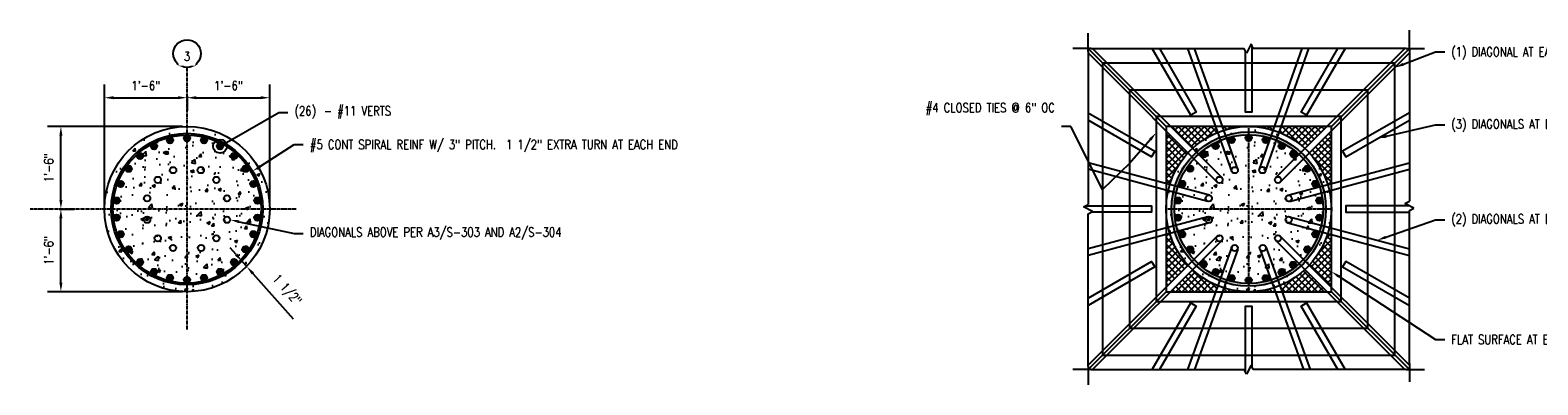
# Model space of a CAD drawing. Header units: inches. Extents: x 588 to 1996, y -67 to 451.
# Tile 18 of 19: x 1167 to 1495, y 374 to 451. Entities that reach past the tile are written whole.
import ezdxf
from ezdxf import colors
from ezdxf.entities.mleader import LeaderData, LeaderLine
from ezdxf.math import Vec2, Vec3

# ---------------------------------------------------------------- set-up
doc = ezdxf.new("R2010")
doc.units = ezdxf.units.IN
doc.header["$MEASUREMENT"] = 0
doc.linetypes.add('CENTER2', pattern=[1.125, 0.75, -0.125, 0.125, -0.125])
for name, color, linetype in [('A-DETL', 3, 'Continuous'), ('A-DETL-THIN', 1, 'Continuous'), ('A-DETL-WIDE', 5, 'Continuous'), ('S-ANNO-DIMS', 1, 'Continuous'), ('S-ANNO-NOTE', 2, 'Continuous'), ('S-COLS', 2, 'Continuous'), ('S-GRID', 1, 'CENTER2'), ('S-GRID-IDEN', 1, 'Continuous')]:
    doc.layers.add(name, color=color, linetype=linetype)
doc.layers.add('A-WALL-PATT', color=9, linetype='Continuous', true_color=0x808080)
doc.styles.add('Annotative', font='romans.shx', dxfattribs={"width": 0.8, "height": 0.125})
doc.dimstyles.new('Annotative', dxfattribs={"dimscale": 0, "dimtxt": 0.125, "dimasz": 0.125, "dimexe": 0.18, "dimexo": 0.0625, "dimgap": 0.09, "dimtad": 1, "dimdec": 3, "dimzin": 3, "dimdsep": 46, "dimlunit": 4, "dimtxsty": 'Annotative', "dimcen": 0.09, "dimclrt": 2, "dimazin": 2, "dimtfac": 1, "dimtdec": 3, "dimtmove": 0, "dimatfit": 0, "dimfxl": 1, "dimtfill": 1, "dimfrac": 2, "dimtolj": 1, "dimtzin": 0, "dimarcsym": 0})
pattern_1 = [(50, (-1e-13, -781.405), (7.172602, -0.627521), [0.75, -8.25]), (355, (-1e-13, -781.405), (-1.387513, 7.52192), [0.6, -6.6]), (100.45144, (0.598, -781.457), (5.785088, 6.8944), [0.637402, -7.01142]), (46.1842, (-1e-13, -779.405), (10.672413, -1.655193), [1.125, -12.375]), (96.63564, (0.889, -779.543), (9.34662, 9.741186), [0.9561, -10.51714]), (351.1842, (-1e-13, -779.405), (9.34662, 9.741186), [0.9, -9.9]), (21, (1, -779.905), (5.96907, -4.026189), [0.75, -8.25]), (326, (1, -779.905), (2.433153, 7.2515), [0.6, -6.6]), (71.45144, (1.4974, -780.2406), (8.402224, 3.225312), [0.637402, -7.01142]), (37.5, (-1e-13, -781.405), (0.1215986, 3.3289385), [0, -6.52, 0, -6.7, 0, -6.625]), (7.5, (-1e-13, -781.405), (2.6306954, 3.944117), [0, -3.82, 0, -6.37, 0, -2.525]), (327.5, (-2.23, -781.405), (5.3382244, -0.2255487), [0, -2.5, 0, -7.8, 0, -10.35]), (317.5, (-3.23, -781.405), (5.831862, 1.00105), [0, -3.25, 0, -5.18, 0, -7.35])]
pattern_2 = [(50, (231.0765, -781.405), (7.172602, -0.627521), [0.75, -8.25]), (355, (231.0765, -781.405), (-1.387513, 7.52192), [0.6, -6.6]), (100.45144, (231.674, -781.457), (5.785088, 6.8944), [0.637402, -7.01142]), (46.1842, (231.0765, -779.405), (10.672413, -1.655193), [1.125, -12.375]), (96.63564, (231.966, -779.543), (9.34662, 9.741186), [0.9561, -10.51714]), (351.1842, (231.076, -779.405), (9.34662, 9.741186), [0.9, -9.9]), (21, (232.0765, -779.905), (5.96907, -4.026189), [0.75, -8.25]), (326, (232.0765, -779.905), (2.433153, 7.2515), [0.6, -6.6]), (71.45144, (232.574, -780.2406), (8.402224, 3.225312), [0.637402, -7.01142]), (37.5, (231.0765, -781.405), (0.1215986, 3.3289385), [0, -6.52, 0, -6.7, 0, -6.625]), (7.5, (231.0765, -781.405), (2.6306954, 3.944117), [0, -3.82, 0, -6.37, 0, -2.525]), (327.5, (228.8465, -781.405), (5.3382244, -0.2255487), [0, -2.5, 0, -7.8, 0, -10.35]), (317.5, (227.8465, -781.405), (5.831862, 1.00105), [0, -3.25, 0, -5.18, 0, -7.35])]
pattern_3 = [(45, (7.9666, 1.25), (-0.7071068, 0.7071068), []), (135, (7.9666, 1.25), (-0.7071068, -0.7071068), [])]

# ---------------------------------------------------------------- blocks, each defined once
blk = doc.blocks.new('Grid - Circle 3_8_-570341-INTERIOR COLUMN PLAN')
at = {"layer": 'S-GRID-IDEN'}
blk.add_circle((1400.08, 1227.06), 3, dxfattribs=at)
blk = doc.blocks.new('*D48')
at = {"layer": 'Defpoints', "color": 0, "transparency": 16777216}
for p in [(1200.74, 437.47), (1200.74, 436.05), (1182.74, 411.8)]:
    blk.add_point(p, dxfattribs=at)
at = {"layer": 'S-ANNO-DIMS', "color": 0, "lineweight": -2, "transparency": 16777216}
for p, q in [((1182.74, 412.8), (1182.74, 438.93)), ((1200.74, 436.47), (1200.74, 433.17)), ((1184.74, 436.05), (1198.74, 436.05))]:
    blk.add_line(p, q, dxfattribs=at)
at = {"layer": 'S-ANNO-DIMS', "color": 0, "transparency": 16777216}
for points in [[(1184.74, 436.39), (1184.74, 435.72), (1182.74, 436.05)], [(1198.74, 436.39), (1198.74, 435.72), (1200.74, 436.05)]]:
    blk.add_solid(points, dxfattribs=at)
at = {"layer": 'S-ANNO-DIMS', "color": 2, "lineweight": -3, "transparency": 16777216, "insert": (1191.74, 438.68), "char_height": 2, "width": 8.2186, "attachment_point": 5, "style": 'Annotative'}
blk.add_mtext('\\A1;1\'-6"', dxfattribs=at)
blk = doc.blocks.new('*D49')
at = {"layer": 'Defpoints', "color": 0, "transparency": 16777216}
for p in [(1200.74, 437.47), (1218.74, 436.05), (1218.74, 411.8)]:
    blk.add_point(p, dxfattribs=at)
at = {"layer": 'S-ANNO-DIMS', "color": 0, "lineweight": -2, "transparency": 16777216}
for p, q in [((1200.74, 436.47), (1200.74, 433.17)), ((1218.74, 412.8), (1218.74, 438.93)), ((1202.74, 436.05), (1216.74, 436.05))]:
    blk.add_line(p, q, dxfattribs=at)
at = {"layer": 'S-ANNO-DIMS', "color": 0, "transparency": 16777216}
for points in [[(1202.74, 436.39), (1202.74, 435.72), (1200.74, 436.05)], [(1216.74, 436.39), (1216.74, 435.72), (1218.74, 436.05)]]:
    blk.add_solid(points, dxfattribs=at)
at = {"layer": 'S-ANNO-DIMS', "color": 2, "lineweight": -3, "transparency": 16777216, "insert": (1209.74, 438.68), "char_height": 2, "width": 8.2186, "attachment_point": 5, "style": 'Annotative'}
blk.add_mtext('\\A1;1\'-6"', dxfattribs=at)
blk = doc.blocks.new('*D50')
at = {"layer": 'Defpoints', "color": 0, "transparency": 16777216}
for p in [(1171.87, 411.8), (1173.28, 411.8), (1200.74, 393.8)]:
    blk.add_point(p, dxfattribs=at)
at = {"layer": 'S-ANNO-DIMS', "color": 0, "lineweight": -2, "transparency": 16777216}
for p, q in [((1172.87, 411.8), (1176.16, 411.8)), ((1173.28, 395.8), (1173.28, 409.8)), ((1199.74, 393.8), (1170.4, 393.8))]:
    blk.add_line(p, q, dxfattribs=at)
at = {"layer": 'S-ANNO-DIMS', "color": 0, "transparency": 16777216}
for points in [[(1172.95, 409.8), (1173.62, 409.8), (1173.28, 411.8)], [(1172.95, 395.8), (1173.62, 395.8), (1173.28, 393.8)]]:
    blk.add_solid(points, dxfattribs=at)
at = {"layer": 'S-ANNO-DIMS', "color": 2, "lineweight": -3, "transparency": 16777216, "insert": (1170.65, 402.8), "char_height": 2, "width": 8.2186, "attachment_point": 5, "rotation": 90, "style": 'Annotative'}
blk.add_mtext('\\A1;1\'-6"', dxfattribs=at)
blk = doc.blocks.new('*D51')
at = {"layer": 'Defpoints', "color": 0, "transparency": 16777216}
for p in [(1173.28, 429.8), (1200.74, 429.8), (1171.87, 411.8)]:
    blk.add_point(p, dxfattribs=at)
at = {"layer": 'S-ANNO-DIMS', "color": 0, "lineweight": -2, "transparency": 16777216}
for p, q in [((1199.74, 429.8), (1170.4, 429.8)), ((1173.28, 413.8), (1173.28, 427.8)), ((1172.87, 411.8), (1176.16, 411.8))]:
    blk.add_line(p, q, dxfattribs=at)
at = {"layer": 'S-ANNO-DIMS', "color": 0, "transparency": 16777216}
for points in [[(1172.95, 427.8), (1173.62, 427.8), (1173.28, 429.8)], [(1172.95, 413.8), (1173.62, 413.8), (1173.28, 411.8)]]:
    blk.add_solid(points, dxfattribs=at)
at = {"layer": 'S-ANNO-DIMS', "color": 2, "lineweight": -3, "transparency": 16777216, "insert": (1170.65, 420.8), "char_height": 2, "width": 8.2186, "attachment_point": 5, "rotation": 90, "style": 'Annotative'}
blk.add_mtext('\\A1;1\'-6"', dxfattribs=at)
blk = doc.blocks.new('_DotBlank')
at = {"color": 0, "linetype": 'ByBlock', "lineweight": -2}
blk.add_line((-0.5, 0), (-1, 0), dxfattribs=at)
blk.add_circle((0, 0), 0.5, dxfattribs=at)
blk = doc.blocks.new('*U38')
at = {"layer": 'A-DETL'}
h = blk.add_hatch(color=256, dxfattribs=at)
h.dxf.hatch_style = 1
h.paths.add_polyline_path([(0.69, 0.68, 1), (-0.69, 0.68, 1)])
blk.add_circle((0, 0.68), 0.688, dxfattribs=at)
blk = doc.blocks.new('*U39')
at = {"layer": 'A-DETL', "color": 0, "linetype": 'ByBlock', "lineweight": -2, "transparency": 16777216}
for p, rotation in [((1193.88, 1206.27), 27.69230769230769), ((1197.21, 1207.54), 13.84615384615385), ((1204.27, 1207.54), 346.1538461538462), ((1207.6, 1206.27), 332.3076923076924), ((1190.95, 1204.25), 41.53846153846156), ((1210.53, 1204.25), 318.4615384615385), ((1188.59, 1201.59), 55.38461538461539), ((1212.89, 1201.59), 304.6153846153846), ((1186.94, 1198.44), 69.23076923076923), ((1214.54, 1198.44), 290.7692307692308), ((1186.09, 1194.98), 83.0769230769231), ((1215.39, 1194.98), 276.923076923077), ((1186.09, 1191.43), 96.92307692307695), ((1215.39, 1191.43), 263.076923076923), ((1186.94, 1187.97), 110.7692307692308), ((1214.54, 1187.97), 249.2307692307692), ((1188.59, 1184.82), 124.6153846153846), ((1212.89, 1184.82), 235.3846153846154), ((1190.95, 1182.16), 138.4615384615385), ((1210.53, 1182.16), 221.5384615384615), ((1193.88, 1180.14), 152.3076923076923), ((1197.21, 1178.88), 166.1538461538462), ((1200.74, 1178.45), 180), ((1204.27, 1178.88), 193.8461538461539), ((1207.6, 1180.14), 207.6923076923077)]:
    blk.add_blockref('*U38', p, dxfattribs=dict(at, rotation=rotation))
blk.add_blockref('*U38', (1200.74, 1207.96), dxfattribs=at)
blk = doc.blocks.new('*D65')
at = {"layer": 'Defpoints', "color": 0, "transparency": 16777216}
for p in [(1211.68, 399.45), (1212.68, 398.33), (1213.74, 399.27)]:
    blk.add_point(p, dxfattribs=at)
at = {"layer": 'S-ANNO-DIMS', "color": 0, "lineweight": -2, "transparency": 16777216}
for p, q in [((1211.42, 401.89), (1210.1, 403.39)), ((1212.75, 400.39), (1213.74, 399.27)), ((1215.07, 397.77), (1223.81, 387.91))]:
    blk.add_line(p, q, dxfattribs=at)
at = {"layer": 'S-ANNO-DIMS', "color": 0, "transparency": 16777216}
for points in [[(1211.67, 402.11), (1211.17, 401.67), (1212.75, 400.39)], [(1215.32, 398), (1214.82, 397.55), (1213.74, 399.27)]]:
    blk.add_solid(points, dxfattribs=at)
at = {"layer": 'S-ANNO-DIMS', "color": 2, "transparency": 16777216, "insert": (1222.32, 394.06), "char_height": 2, "attachment_point": 5, "rotation": 311.5385, "style": 'Annotative', "bg_fill": 3, "box_fill_scale": 1.25, "bg_fill_color": 256, "bg_fill_true_color": 13158600, "bg_fill_transparency": 0}
blk.add_mtext('\\A1;1 1/2"', dxfattribs=at)
blk = doc.blocks.new('*U29')
for p, q in [((0.5, 1), (-0.5, -1)), ((1, 0), (0.5, 1)), ((-34.28, 0), (-38.28, 0)), ((-34.28, 0), (-1, 0)), ((-0.5, -1), (-1, 0)), ((34.28, 0), (1, 0)), ((34.28, 0), (38.28, 0))]:
    blk.add_line(p, q)
blk = doc.blocks.new('*U30')
for p, q in [((0.5, 1), (-0.5, -1)), ((1, 0), (0.5, 1)), ((-34.28, 0), (-38.28, 0)), ((-34.28, 0), (-1, 0)), ((-0.5, -1), (-1, 0)), ((34.28, 0), (1, 0)), ((34.28, 0), (38.28, 0))]:
    blk.add_line(p, q)
blk = doc.blocks.new('*U31')
for p, q in [((0.5, 1), (-0.5, -1)), ((1, 0), (0.5, 1)), ((-34.28, 0), (-38.28, 0)), ((-34.28, 0), (-1, 0)), ((-0.5, -1), (-1, 0)), ((34.28, 0), (1, 0)), ((34.28, 0), (38.28, 0))]:
    blk.add_line(p, q)
blk = doc.blocks.new('*U28')
for p, q in [((0.5, 1), (-0.5, -1)), ((1, 0), (0.5, 1)), ((-34.28, 0), (-38.28, 0)), ((-34.28, 0), (-1, 0)), ((-0.5, -1), (-1, 0)), ((34.28, 0), (1, 0)), ((34.28, 0), (38.28, 0))]:
    blk.add_line(p, q)

msp = doc.modelspace()

# ---------------------------------------------------------------- hatches: boundary and pattern name
at = {"layer": 'A-DETL'}
h = msp.add_hatch(color=256, dxfattribs=at)
h.dxf.hatch_style = 1
h.paths.add_polyline_path([(1184.2406, 411.8009, 1), (1217.2406, 411.8009, 1)])
h.paths.add_polyline_path([(1216.8656, 411.8009, -1), (1184.6156, 411.8009, -1)], flags=16)
h = msp.add_hatch(color=256, dxfattribs=at)
h.dxf.hatch_style = 1
h.paths.add_polyline_path([(1415.0046, 411.8009, 1), (1448.6296, 411.8009, 1)])
h.paths.add_polyline_path([(1448.0046, 411.8009, -1), (1415.6296, 411.8009, -1)], flags=16)
h = msp.add_hatch(color=256, dxfattribs=at)
h.dxf.hatch_style = 1
h.paths.add_polyline_path([(1428.7952, 426.8505, 1), (1427.4202, 426.8505, 1)])
h = msp.add_hatch(color=256, dxfattribs=at)
h.dxf.hatch_style = 1
h.paths.add_polyline_path([(1432.5046, 427.3009, 1), (1431.1296, 427.3009, 1)])
h = msp.add_hatch(color=256, dxfattribs=at)
h.dxf.hatch_style = 1
h.paths.add_polyline_path([(1436.2139, 426.8505, 1), (1434.8389, 426.8505, 1)])
h = msp.add_hatch(color=256, dxfattribs=at)
h.dxf.hatch_style = 1
h.paths.add_polyline_path([(1422.6506, 423.7654, 1), (1421.2756, 423.7654, 1)])
h = msp.add_hatch(color=256, dxfattribs=at)
h.dxf.hatch_style = 1
h.paths.add_polyline_path([(1425.3013, 425.5255, 1), (1423.9263, 425.5255, 1)])
h = msp.add_hatch(color=256, dxfattribs=at)
h.dxf.hatch_style = 1
h.paths.add_polyline_path([(1439.7078, 425.5255, 1), (1438.3328, 425.5255, 1)])
h = msp.add_hatch(color=256, dxfattribs=at)
h.dxf.hatch_style = 1
h.paths.add_polyline_path([(1442.2431, 423.8595, 1), (1440.8681, 423.8595, 1)])
h = msp.add_hatch(color=256, dxfattribs=at)
h.dxf.hatch_style = 1
h.paths.add_polyline_path([(1419.7483, 420.6059, 1), (1418.3733, 420.6059, 1)])
h = msp.add_hatch(color=256, dxfattribs=at)
h.dxf.hatch_style = 1
h.paths.add_polyline_path([(1445.2608, 420.6059, 1), (1443.8858, 420.6059, 1)])
h = msp.add_hatch(color=256, dxfattribs=at)
h.dxf.hatch_style = 1
h.paths.add_polyline_path([(1416.6368, 417.2973, 1), (1418.0118, 417.2973, 1)])
h = msp.add_hatch(color=256, dxfattribs=at)
h.dxf.hatch_style = 1
h.paths.add_polyline_path([(1446.9973, 417.2973, 1), (1445.6223, 417.2973, 1)])
h = msp.add_hatch(color=256, dxfattribs=at)
h.dxf.hatch_style = 1
h.paths.add_polyline_path([(1415.7426, 413.6692, 1), (1417.1176, 413.6692, 1)])
h = msp.add_hatch(color=256, dxfattribs=at)
h.dxf.hatch_style = 1
h.paths.add_polyline_path([(1447.8915, 413.6692, 1), (1446.5165, 413.6692, 1)])
h = msp.add_hatch(color=256, dxfattribs=at)
h.dxf.hatch_style = 1
h.paths.add_polyline_path([(1415.7426, 409.9326, 1), (1417.1176, 409.9326, 1)])
h = msp.add_hatch(color=256, dxfattribs=at)
h.dxf.hatch_style = 1
h.paths.add_polyline_path([(1447.8915, 409.9326, 1), (1446.5165, 409.9326, 1)])
h = msp.add_hatch(color=256, dxfattribs=at)
h.dxf.hatch_style = 1
h.paths.add_polyline_path([(1416.6368, 406.3045, 1), (1418.0118, 406.3045, 1)])
h = msp.add_hatch(color=256, dxfattribs=at)
h.dxf.hatch_style = 1
h.paths.add_polyline_path([(1446.9973, 406.3045, 1), (1445.6223, 406.3045, 1)])
h = msp.add_hatch(color=256, dxfattribs=at)
h.dxf.hatch_style = 1
h.paths.add_polyline_path([(1418.3733, 402.9959, 1), (1419.7483, 402.9959, 1)])
h = msp.add_hatch(color=256, dxfattribs=at)
h.dxf.hatch_style = 1
h.paths.add_polyline_path([(1443.8858, 402.9959, 1), (1445.2608, 402.9959, 1)])
h = msp.add_hatch(color=256, dxfattribs=at)
h.dxf.hatch_style = 1
h.paths.add_polyline_path([(1421.3119, 399.8066, 1), (1422.6869, 399.8066, 1)])
h = msp.add_hatch(color=256, dxfattribs=at)
h.dxf.hatch_style = 1
h.paths.add_polyline_path([(1423.9263, 398.0763, 1), (1425.3013, 398.0763, 1)])
h = msp.add_hatch(color=256, dxfattribs=at)
h.dxf.hatch_style = 1
h.paths.add_polyline_path([(1427.4202, 396.7513, 1), (1428.7952, 396.7513, 1)])
h = msp.add_hatch(color=256, dxfattribs=at)
h.dxf.hatch_style = 1
h.paths.add_polyline_path([(1434.8389, 396.7513, 1), (1436.2139, 396.7513, 1)])
h = msp.add_hatch(color=256, dxfattribs=at)
h.dxf.hatch_style = 1
h.paths.add_polyline_path([(1438.3328, 398.0763, 1), (1439.7078, 398.0763, 1)])
h = msp.add_hatch(color=256, dxfattribs=at)
h.dxf.hatch_style = 1
h.paths.add_polyline_path([(1440.7627, 399.6579, 1), (1442.1377, 399.6579, 1)])
h = msp.add_hatch(color=256, dxfattribs=at)
h.dxf.hatch_style = 1
h.paths.add_polyline_path([(1431.1296, 396.3009, 1), (1432.5046, 396.3009, 1)])
at = {"layer": 'A-WALL-PATT', "lineweight": -3}
h = msp.add_hatch(dxfattribs=at)
h.set_pattern_fill('AR-CONC', color=8, style=0)
h.set_pattern_definition(pattern_1)
h.paths.add_polyline_path([(1182.7406, 411.8009, 1), (1218.7406, 411.8009, 1)])
h.paths.add_polyline_path([(1217.2406, 411.8009, -1), (1184.2406, 411.8009, -1)], flags=16)
h.paths.add_polyline_path([(1216.8656, 411.8009, -1), (1184.6156, 411.8009, -1)], flags=0)
h = msp.add_hatch(dxfattribs=at)
h.set_pattern_fill('AR-CONC', color=8, style=0)
h.set_pattern_definition(pattern_1)
h.paths.add_polyline_path([(1184.6156, 411.8009, 1), (1216.8656, 411.8009, 1)])
h = msp.add_hatch(dxfattribs=at)
h.set_pattern_fill('AR-CONC', color=8, style=0)
h.set_pattern_definition(pattern_2)
h.paths.add_polyline_path([(1413.8171, 411.8009, 1), (1449.8171, 411.8009, 1)])
h.paths.add_polyline_path([(1448.6296, 411.8009, -1), (1415.0046, 411.8009, -1)], flags=16)
h.paths.add_polyline_path([(1448.0046, 411.8009, -1), (1415.6296, 411.8009, -1)], flags=0)
at = {"layer": 'A-WALL-PATT'}
h = msp.add_hatch(dxfattribs=at)
h.set_pattern_fill('ANSI37', color=256, scale=8)
h.set_pattern_definition(pattern_3)
h.paths.add_polyline_path([(1424.6324, 429.8009), (1414.7893, 429.8009), (1419.5846, 425.0057, -0.09142862), (1425.0988, 428.5001)])
h.paths.add_polyline_path([(1418.6123, 424.0334), (1413.8171, 428.8286), (1413.8171, 417.3357), (1414.621, 417.1203, -0.11226594)])
h.paths.add_polyline_path([(1414.2651, 415.7922), (1413.8171, 415.9122), (1413.8171, 411.8009, -0.05595721)])
h.paths.add_polyline_path([(1431.8171, 429.8009), (1426.0931, 429.8009), (1426.3931, 428.9642, -0.07667131)])
at = {"layer": 'A-WALL-PATT', "lineweight": -3}
h = msp.add_hatch(dxfattribs=at)
h.set_pattern_fill('AR-CONC', color=8, style=0)
h.set_pattern_definition(pattern_2)
h.paths.add_polyline_path([(1415.6296, 411.8009, 1), (1448.0046, 411.8009, 1)])
at = {"layer": 'A-WALL-PATT'}
h = msp.add_hatch(dxfattribs=at)
h.set_pattern_fill('ANSI37', color=256, scale=8)
h.set_pattern_definition(pattern_3)
h.paths.add_polyline_path([(1437.4453, 429.8009), (1431.8171, 429.8009, -0.07546916), (1437.1589, 428.99)])
h.paths.add_polyline_path([(1448.8448, 429.8009), (1438.9035, 429.8009), (1438.4554, 428.5321, -0.09263398), (1444.0496, 425.0057)])
h.paths.add_polyline_path([(1449.8171, 428.8286), (1445.0218, 424.0334, -0.11226594), (1449.0131, 417.1203), (1449.8171, 417.3357)])
h.paths.add_polyline_path([(1449.8171, 415.9122), (1449.369, 415.7922, -0.05595721), (1449.8171, 411.8009)])
h = msp.add_hatch(dxfattribs=at)
h.set_pattern_fill('ANSI37', color=256, scale=8)
h.set_pattern_definition(pattern_3)
h.paths.add_polyline_path([(1413.8171, 411.8009), (1413.8171, 407.6896), (1414.2651, 407.8096, -0.05595721)])
h.paths.add_polyline_path([(1414.621, 406.4815), (1413.8171, 406.266), (1413.8171, 394.7732), (1418.6123, 399.5684, -0.11226594)])
h.paths.add_polyline_path([(1419.5846, 398.5961), (1414.7893, 393.8009), (1424.6205, 393.8009), (1425.0891, 395.1055, -0.09128227)])
h.paths.add_polyline_path([(1426.3832, 394.6407), (1426.0815, 393.8009), (1431.8171, 393.8009, -0.07681731)])
h = msp.add_hatch(dxfattribs=at)
h.set_pattern_fill('ANSI37', color=256, scale=8)
h.set_pattern_definition(pattern_3)
h.paths.add_polyline_path([(1449.8171, 411.8009, -0.05595721), (1449.369, 407.8096), (1449.8171, 407.6896)])
h.paths.add_polyline_path([(1449.8171, 406.266), (1449.0131, 406.4815, -0.11226594), (1445.0218, 399.5684), (1449.8171, 394.7732)])
h.paths.add_polyline_path([(1444.0496, 398.5961, -0.09070616), (1438.5831, 395.1209), (1439.0607, 393.8009), (1448.8448, 393.8009)])
h.paths.add_polyline_path([(1437.2901, 394.6531, -0.07739208), (1431.8171, 393.8009), (1437.5985, 393.8009)])

# ---------------------------------------------------------------- linework, layer by layer
at = {"layer": 'A-DETL'}
for points in [[(1400.0225, 380.0063), (1463.6116, 380.0063), (1463.6116, 443.5954), (1400.0225, 443.5954)], [(1405.8868, 385.8707), (1457.7473, 385.8707), (1457.7473, 437.7311), (1405.8868, 437.7311)], [(1411.6802, 391.664), (1451.9539, 391.664), (1451.9539, 431.9377), (1411.6802, 431.9377)]]:
    msp.add_lwpolyline(points, close=True, dxfattribs=at)
for centre, radius in [((1200.7406, 411.8009), 16.5), ((1200.7406, 411.8009), 16.125), ((1431.8171, 411.8009), 16.8125), ((1431.8171, 411.8009), 16.1875), ((1428.1077, 426.8505), 0.6875), ((1431.8171, 427.3009), 0.6875), ((1435.5264, 426.8505), 0.6875), ((1421.9631, 423.7654), 0.6875), ((1424.6138, 425.5255), 0.6875), ((1439.0203, 425.5255), 0.6875), ((1441.5556, 423.8595), 0.6875), ((1197.7028, 420.2727), 0.6875), ((1203.7378, 420.2872), 0.6875), ((1419.0608, 420.6059), 0.6875), ((1444.5733, 420.6059), 0.6875), ((1194.3766, 418.1648), 0.6875), ((1207.1045, 418.1648), 0.6875), ((1417.3243, 417.2973), 0.6875), ((1446.3098, 417.2973), 0.6875), ((1192.0472, 414.1303), 0.6875), ((1209.4339, 414.1303), 0.6875), ((1416.4301, 413.6692), 0.6875), ((1447.204, 413.6692), 0.6875), ((1416.4301, 409.9326), 0.6875), ((1447.204, 409.9326), 0.6875), ((1192.0472, 409.4715), 0.6875), ((1209.4339, 409.4715), 0.6875), ((1417.3243, 406.3045), 0.6875), ((1446.3098, 406.3045), 0.6875), ((1194.3766, 405.4369), 0.6875), ((1197.6979, 403.3308), 0.6875), ((1203.8026, 403.3378), 0.6875), ((1207.1045, 405.4369), 0.6875), ((1419.0608, 402.9959), 0.6875), ((1444.5733, 402.9959), 0.6875), ((1421.9994, 399.8066), 0.6875), ((1424.6138, 398.0763), 0.6875), ((1428.1077, 396.7513), 0.6875), ((1435.5264, 396.7513), 0.6875), ((1439.0203, 398.0763), 0.6875), ((1441.4502, 399.6579), 0.6875), ((1431.8171, 396.3009), 0.6875)]:
    msp.add_circle(centre, radius, dxfattribs=at)
at = {"layer": 'A-DETL-WIDE'}
for p, q in [((1425.9392, 418.651), (1397.8215, 446.7687)), ((1428.1321, 420.0407), (1418.5482, 446.7687)), ((1429.4264, 420.5048), (1420.009, 446.7687)), ((1434.166, 420.5161), (1443.438, 446.7687)), ((1435.4625, 420.0582), (1444.8963, 446.7687)), ((1437.6949, 418.651), (1465.8126, 446.7687)), ((1424.967, 417.6787), (1396.8493, 445.7964)), ((1438.6671, 417.6787), (1466.7848, 445.7964)), ((1423.3017, 414.7943), (1396.8493, 421.8822)), ((1422.9458, 413.4662), (1396.8493, 420.4587)), ((1440.3324, 414.7943), (1466.7848, 421.8822)), ((1440.6883, 413.4662), (1466.7848, 420.4587)), ((1422.9458, 410.1356), (1396.8493, 403.143)), ((1423.3017, 408.8074), (1396.8493, 401.7195)), ((1440.3324, 408.8074), (1466.7848, 401.7195)), ((1440.6883, 410.1356), (1466.7848, 403.143)), ((1424.967, 405.9231), (1396.8493, 377.8054)), ((1425.9392, 404.9508), (1397.8215, 376.8331)), ((1437.6949, 404.9508), (1465.8126, 376.8331)), ((1438.6671, 405.9231), (1466.7848, 377.8054)), ((1428.1274, 403.5632), (1418.5252, 376.8331)), ((1429.4214, 403.0984), (1419.9862, 376.8331)), ((1434.2326, 403.1039), (1443.7376, 376.8331)), ((1435.5256, 403.5717), (1445.1998, 376.8331))]:
    msp.add_line(p, q, dxfattribs=at)
for points in [[(1412.4222, 446.7687), (1420.4124, 432.9292), (1419.2217, 432.2417), (1410.8345, 446.7687)], [(1432.5046, 447.3937), (1432.5046, 432.9292), (1431.1296, 432.9292), (1431.1296, 446.1437)], [(1452.7996, 446.7687), (1444.4124, 432.2417), (1443.2217, 432.9292), (1451.2119, 446.7687)], [(1396.8493, 432.7834), (1411.3762, 424.3963), (1410.6887, 423.2055), (1396.8493, 431.1957)], [(1466.7848, 432.7834), (1452.2579, 424.3963), (1452.9454, 423.2055), (1466.7848, 431.1957)], [(1396.2243, 412.4884), (1410.6887, 412.4884), (1410.6887, 411.1134), (1397.4743, 411.1134)], [(1466.7848, 412.4884), (1452.9454, 412.4884), (1452.9454, 411.1134), (1466.7848, 411.1134)], [(1396.8493, 392.4061), (1410.6887, 400.3963), (1411.3762, 399.2055), (1396.8493, 390.8184)], [(1466.7848, 392.4061), (1452.9454, 400.3963), (1452.2579, 399.2055), (1466.7848, 390.8184)], [(1410.8345, 376.8331), (1419.2217, 391.36), (1420.4124, 390.6725), (1412.4222, 376.8331)], [(1431.1296, 376.2081), (1431.1296, 390.6725), (1432.5046, 390.6725), (1432.5046, 377.4581)], [(1451.2119, 376.8331), (1443.2217, 390.6725), (1444.4124, 391.36), (1452.7996, 376.8331)]]:
    msp.add_lwpolyline(points, dxfattribs=at)
for centre in [(1428.7793, 420.2727), (1434.8143, 420.2872), (1425.4531, 418.1648), (1438.181, 418.1648), (1423.1237, 414.1303), (1440.5104, 414.1303), (1423.1237, 409.4715), (1440.5104, 409.4715), (1425.4531, 405.4369), (1428.7744, 403.3308), (1434.8791, 403.3378), (1438.181, 405.4369)]:
    msp.add_circle(centre, 0.6875, dxfattribs=at)
at = {"layer": 'S-COLS'}
for p, q in [((1413.8171, 429.8009), (1396.8493, 446.7687)), ((1449.8171, 429.8009), (1466.7848, 446.7687)), ((1413.8171, 393.8009), (1396.8493, 376.8331)), ((1449.8171, 393.8009), (1466.7848, 376.8331))]:
    msp.add_line(p, q, dxfattribs=at)
msp.add_lwpolyline([(1413.8171, 393.8009), (1449.8171, 393.8009), (1449.8171, 429.8009), (1413.8171, 429.8009)], close=True, dxfattribs=at)
at = {"layer": 'S-COLS', "lineweight": -3}
for centre in [(1200.7406, 411.8009), (1431.8171, 411.8009)]:
    msp.add_circle(centre, 18, dxfattribs=at)
at = {"layer": 'S-GRID', "lineweight": -3}
for p, q in [((1431.8171, 393.8009), (1431.8171, 429.8009)), ((1224.4598, 411.8009), (1166.5904, 411.8009)), ((1449.8171, 411.8009), (1413.8171, 411.8009))]:
    msp.add_line(p, q, dxfattribs=at)

# ---------------------------------------------------------------- block references
at = {"layer": 'A-DETL'}
msp.add_blockref('*U39', (0, -781.4051), dxfattribs=at)
at = {"layer": 'A-DETL-THIN', "rotation": 270}
for name, p in [('*U30', (1396.8493, 411.8009)), ('*U29', (1466.7848, 412.4884))]:
    msp.add_blockref(name, p, dxfattribs=at)
at = {"layer": 'A-DETL-THIN'}
for name, p in [('*U31', (1431.8171, 446.7687)), ('*U28', (1431.8171, 376.8331))]:
    msp.add_blockref(name, p, dxfattribs=at)
at = {"layer": 'S-GRID-IDEN', "lineweight": -3}
msp.add_blockref('Grid - Circle 3_8_-570341-INTERIOR COLUMN PLAN', (-199.3368, -781.4051), dxfattribs=at)

# ---------------------------------------------------------------- dimensions: what is measured, and where the dimension line sits
at = {"layer": 'S-ANNO-DIMS', "lineweight": -3}
for base, p1, p2, picture, middle in [((1200.7406, 436.0521), (1182.7406, 411.8009), (1200.7406, 437.4663), '*D48', (1191.7406, 438.6826)), ((1218.7406, 436.0521), (1200.7406, 437.4663), (1218.7406, 411.8009), '*D49', (1209.7406, 438.6826))]:
    dim = msp.add_linear_dim(base=base, p1=p1, p2=p2, dimstyle='Annotative', override={"dimpost": '\\X', "dimtfill": 0}, dxfattribs=at)
    dim.commit()
    dim.dimension.update_dxf_attribs({"geometry": picture, "text_midpoint": middle})
for base, p1, p2, picture, middle in [((1173.2846, 429.8009), (1171.8704, 411.8009), (1200.7406, 429.8009), '*D51', (1170.6541, 420.8009)), ((1173.2846, 411.8009), (1200.7406, 393.8009), (1171.8704, 411.8009), '*D50', (1170.6541, 402.8009))]:
    dim = msp.add_linear_dim(base=base, p1=p1, p2=p2, angle=90, dimstyle='Annotative', override={"dimpost": '\\X', "dimtfill": 0}, dxfattribs=at)
    dim.commit()
    dim.dimension.update_dxf_attribs({"geometry": picture, "text_midpoint": middle})

# ---------------------------------------------------------------- leaders
at = {"layer": 'S-ANNO-NOTE'}
ml = msp.add_multileader_mtext('Standard', dxfattribs=at)
ml.set_content('(1) DIAGONAL AT EACH CORNER', color=256, style='Annotative')
ml.set_leader_properties(color=1, linetype='ByLayer', lineweight=-1)
ml.build(insert=Vec2(0, 0))
ml.multileader.update_dxf_attribs({"text_right_attachment_type": 3, "dogleg_length": 0.125, "arrow_head_size": 2, "scale": 16})
ctx = ml.context
ctx.base_point, ctx.scale, ctx.char_height, ctx.arrow_head_size, ctx.landing_gap_size, ctx.plane_origin = Vec3(1474.4687, 446.0474), 16, 2, 2, 1.44, Vec3(1463.6116, 442.6232)
ctx.right_attachment = 3
notes = []
notes.append((ctx, [(0, (1, 1, 0), (1472.4687, 446.0474), (1, 0), 2, [(0, [(1463.6116, 442.6232)], 0, [])])]))
ctx.mtext.insert, ctx.mtext.width, ctx.mtext.flow_direction = Vec3(1475.9087, 447.0474), 29.822133, 5
ml = msp.add_multileader_mtext('Standard', dxfattribs=at)
ml.set_content('#4 CLOSED TIES @ 6" OC', color=256, style='Annotative')
ml.set_leader_properties(color=1, linetype='ByLayer', lineweight=-1)
ml.build(insert=Vec2(0, 0))
ml.multileader.update_dxf_attribs({"text_right_attachment_type": 3, "dogleg_length": 0.125, "arrow_head_size": 2, "scale": 16})
ctx = ml.context
ctx.base_point, ctx.scale, ctx.char_height, ctx.arrow_head_size, ctx.landing_gap_size, ctx.plane_origin = Vec3(1364.72, 433.8873), 16, 2, 2, 1.44, Vec3(1416.4301, 434.4356)
ctx.right_attachment, ctx.text_align_type = 3, 2
notes.append((ctx, [(0, (1, 1, 0), (1393.0666, 429.792), (-1, 0), 2, [(2, [(1411.6802, 428.4321), (1405.8868, 421.6914), (1400.0225, 416.0772)], 0, [])])]))
ctx.mtext.insert, ctx.mtext.width, ctx.mtext.alignment, ctx.mtext.flow_direction = Vec3(1389.6266, 434.8873), 25.285179, 3, 5
at = {"layer": 'S-ANNO-NOTE', "lineweight": -3}
ml = msp.add_multileader_mtext('Standard', dxfattribs=at)
ml.set_content('\\pxt3.2,6.4,9.6,12.8,16,19.2,22.4,25.6,28.8,32,35.2,38.4,41.6,44.8,48,51.2,54.4,57.6,60.8,64,67.2,70.4,73.6,76.8,80,83.2,86.4,89.6,92.8,96,99.2,102.4;{\\C256;(26)^I- #11 VERTS}', color=256, style='Annotative')
ml.set_leader_properties(color=1, linetype='ByLayer', lineweight=-1)
ml.set_arrow_properties(name='DOTBLANK')
ml.build(insert=Vec2(0, 0))
ml.multileader.update_dxf_attribs({"text_right_attachment_type": 3, "dogleg_length": 0.125, "arrow_head_size": 3, "scale": 16})
ctx = ml.context
ctx.base_point, ctx.scale, ctx.char_height, ctx.arrow_head_size, ctx.landing_gap_size, ctx.plane_origin = Vec3(1222.694, 432.8465), 16, 2, 3, 1.44, Vec3(1198.0277, 415.8802)
ctx.right_attachment = 3
notes.append((ctx, [(0, (1, 1, 0), (1220.694, 432.8465), (1, 0), 2, [(1, [(1207.9147, 425.4701)], 0, [])])]))
ctx.mtext.insert, ctx.mtext.width, ctx.mtext.defined_height, ctx.mtext.flow_direction = Vec3(1224.134, 434.1798), 30.654198, 4.6939, 5
at = {"layer": 'S-ANNO-NOTE'}
ml = msp.add_multileader_mtext('Standard', dxfattribs=at)
ml.set_content('(3) DIAGONALS AT EACH FACE THAT ARE CUT OFF 2" ABOVE THE TOP OF COLUMN, TYP', color=256, style='Annotative')
ml.set_leader_properties(color=1, linetype='ByLayer', lineweight=-1)
ml.build(insert=Vec2(0, 0))
ml.multileader.update_dxf_attribs({"text_right_attachment_type": 3, "dogleg_length": 0.125, "arrow_head_size": 2, "scale": 16})
ctx = ml.context
ctx.base_point, ctx.scale, ctx.char_height, ctx.arrow_head_size, ctx.landing_gap_size, ctx.plane_origin = Vec3(1474.4687, 430.1279), 16, 2, 2, 1.44, Vec3(1463.6116, 426.7036)
ctx.right_attachment = 3
notes.append((ctx, [(0, (1, 1, 0), (1472.4687, 430.1279), (1, 0), 2, [(0, [(1459.8651, 427.2006)], 0, [])])]))
ctx.mtext.insert, ctx.mtext.width, ctx.mtext.flow_direction = Vec3(1475.9087, 431.3184), 29.334561, 5
at = {"layer": 'S-ANNO-NOTE', "lineweight": -3}
ml = msp.add_multileader_mtext('Standard', dxfattribs=at)
ml.set_content('\\A1;\\pxt3.2,6.4,9.6,12.8,16,19.2,22.4,25.6,28.8,32,35.2,38.4,41.6,44.8,48,51.2,54.4,57.6,60.8,64,67.2,70.4,73.6,76.8,80,83.2,86.4,89.6,92.8,96,99.2,102.4;#5 CONT SPIRAL REINF W/ 3" PITCH.  1 1/2" EXTRA TURN AT EACH END', color=256, style='Annotative')
ml.set_leader_properties(color=1, linetype='ByLayer', lineweight=-1)
ml.build(insert=Vec2(0, 0))
ml.multileader.update_dxf_attribs({"text_right_attachment_type": 3, "dogleg_length": 0.125, "arrow_head_size": 2, "scale": 16})
ctx = ml.context
ctx.base_point, ctx.scale, ctx.char_height, ctx.arrow_head_size, ctx.landing_gap_size, ctx.plane_origin = Vec3(1226.0242, 425.8556), 16, 2, 2, 1.44, Vec3(1203.3452, 410.7793)
ctx.right_attachment = 3
notes.append((ctx, [(0, (1, 1, 0), (1224.0242, 425.8556), (1, 0), 2, [(1, [(1215.0227, 420.0635)], 0, [])])]))
ctx.mtext.insert, ctx.mtext.width, ctx.mtext.defined_height, ctx.mtext.flow_direction = Vec3(1227.4642, 426.8556), 27.424941, 4.8806, 5
at = {"layer": 'S-ANNO-NOTE'}
ml = msp.add_multileader_mtext('Standard', dxfattribs=at)
ml.set_content('(2) DIAGONALS AT EACH FACE THAT CONTINUE INTO THE COLUMN, TYP', color=256, style='Annotative')
ml.set_leader_properties(color=1, linetype='ByLayer', lineweight=-1)
ml.build(insert=Vec2(0, 0))
ml.multileader.update_dxf_attribs({"text_right_attachment_type": 3, "dogleg_length": 0.125, "arrow_head_size": 2, "scale": 16})
ctx = ml.context
ctx.base_point, ctx.scale, ctx.char_height, ctx.arrow_head_size, ctx.landing_gap_size, ctx.plane_origin = Vec3(1474.4687, 409.476), 16, 2, 2, 1.44, Vec3(1463.6116, 406.0517)
ctx.right_attachment = 3
notes.append((ctx, [(0, (1, 1, 0), (1472.4687, 409.476), (1, 0), 2, [(0, [(1459.776, 405.0211)], 0, [])])]))
ctx.mtext.insert, ctx.mtext.width, ctx.mtext.flow_direction = Vec3(1475.9087, 410.6665), 27.805105, 5
at = {"layer": 'S-ANNO-NOTE', "lineweight": -3}
ml = msp.add_multileader_mtext('Standard', dxfattribs=at)
ml.set_content('\\pxt3.2,6.4,9.6,12.8,16,19.2,22.4,25.6,28.8,32,35.2,38.4,41.6,44.8,48,51.2,54.4,57.6,60.8,64,67.2,70.4,73.6,76.8,80,83.2,86.4,89.6,92.8,96,99.2,102.4;{\\C256;DIAGONALS ABOVE PER A3/S-303 AND A2/S-304}', color=256, style='Annotative')
ml.set_leader_properties(color=1, linetype='ByLayer', lineweight=-1)
ml.build(insert=Vec2(0, 0))
ml.multileader.update_dxf_attribs({"text_right_attachment_type": 3, "dogleg_length": 0.125, "arrow_head_size": 2, "scale": 16})
ctx = ml.context
ctx.base_point, ctx.scale, ctx.char_height, ctx.arrow_head_size, ctx.landing_gap_size, ctx.plane_origin = Vec3(1226.0242, 406.4481), 16, 2, 2, 1.44, Vec3(1210.8164, 402.0246)
ctx.right_attachment = 3
notes.append((ctx, [(0, (1, 1, 0), (1224.0242, 406.4481), (1, 0), 2, [(1, [(1210.1214, 409.4715)], 0, [])])]))
ctx.mtext.insert, ctx.mtext.width, ctx.mtext.defined_height, ctx.mtext.flow_direction = Vec3(1227.4642, 407.7814), 23.484684, 4.6939, 5
at = {"layer": 'S-ANNO-NOTE'}
ml = msp.add_multileader_mtext('Standard', dxfattribs=at)
ml.set_content('FLAT SURFACE AT EACH OF THE FOUR CORNERS AT THE TOP OF COLUMN ELEVATION', color=256, style='Annotative')
ml.set_leader_properties(color=1, linetype='ByLayer', lineweight=-1)
ml.build(insert=Vec2(0, 0))
ml.multileader.update_dxf_attribs({"text_right_attachment_type": 3, "dogleg_length": 0.125, "arrow_head_size": 2, "scale": 16})
ctx = ml.context
ctx.base_point, ctx.scale, ctx.char_height, ctx.arrow_head_size, ctx.landing_gap_size, ctx.plane_origin = Vec3(1474.4687, 383.3882), 16, 2, 2, 1.44, Vec3(1463.6116, 385.9985)
ctx.right_attachment = 3
notes.append((ctx, [(0, (1, 1, 0), (1472.4687, 383.3882), (1, 0), 2, [(0, [(1449.8171, 398.1881)], 0, [])])]))
ctx.mtext.insert, ctx.mtext.width, ctx.mtext.flow_direction = Vec3(1475.9087, 384.3882), 27.805105, 5
for ctx, leaders in notes:
    for number, flags, end, landing, length, lines in leaders:
        leader = LeaderData()
        leader.index, (leader.has_last_leader_line, leader.has_dogleg_vector, leader.attachment_direction) = number, flags
        leader.last_leader_point, leader.dogleg_vector, leader.dogleg_length = Vec3(end), Vec3(landing), length
        for number, points, colour, breaks in lines:
            line = LeaderLine()
            line.index, line.vertices, line.color, line.breaks = number, Vec3.list(points), colors.encode_raw_color(colour), breaks
            leader.lines.append(line)
        ctx.leaders.append(leader)

# ---------------------------------------------------------------- next in the draw order: texts
at = {"layer": 'S-GRID-IDEN', "lineweight": -3, "insert": (1200.7247, 445.0486), "char_height": 2, "width": 1.632756, "attachment_point": 5, "line_spacing_factor": 0.981704, "style": 'Annotative', "bg_fill": 2}
msp.add_mtext('\\pxqc,t3.2,6.4,9.6,12.8,16,19.2,22.4,25.6,28.8,32,35.2,38.4,41.6,44.8,48,51.2,54.4,57.6,60.8,64,67.2,70.4,73.6,76.8,80,83.2,86.4,89.6,92.8,96,99.2,102.4;3', dxfattribs=at)

# ---------------------------------------------------------------- next in the draw order: dimensions: what is measured, and where the dimension line sits
at = {"layer": 'S-ANNO-DIMS'}
dim = msp.add_aligned_dim(p1=(1211.6821, 399.4505), p2=(1212.6768, 398.3277), distance=1.4237, dimstyle='Annotative', override={"dimpost": '\\X', "dimse1": 1, "dimse2": 1}, dxfattribs=at)
dim.commit()
dim.dimension.update_dxf_attribs({"geometry": '*D65', "text_midpoint": (1222.3218, 394.0572)})

# ---------------------------------------------------------------- next in the draw order: linework, layer by layer
at = {"layer": 'S-GRID', "lineweight": -3}
msp.add_line((1200.7406, 385.5844), (1200.7406, 442.6518), dxfattribs=at)

doc.saveas('drawing.dxf')
